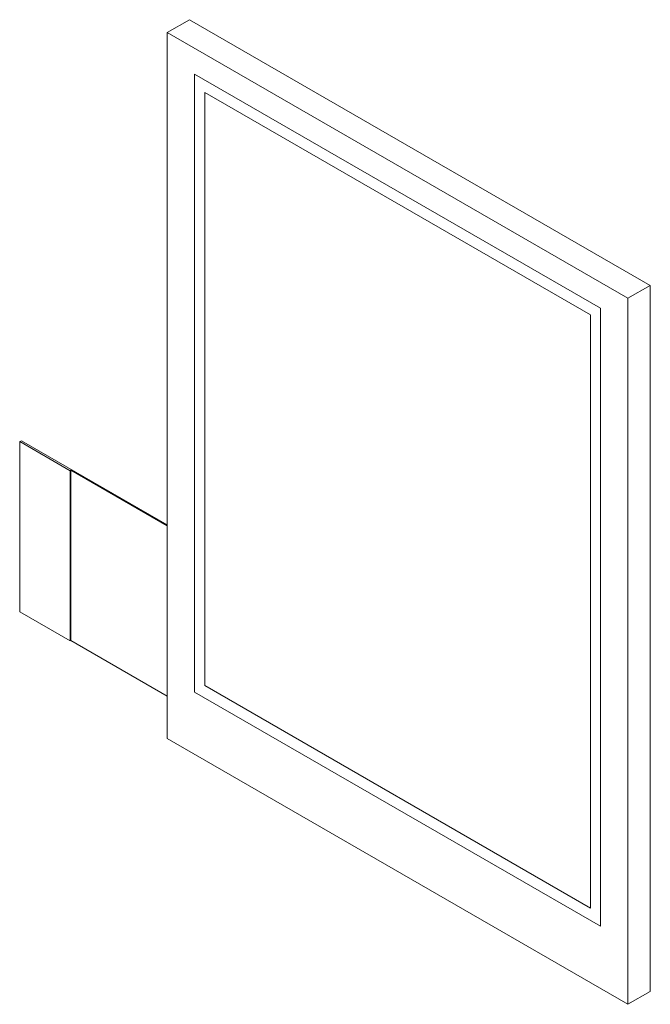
# Paper-space layout '_Isometric' of a CAD drawing. Header units: millimetres. Extents: x -39.3 to 22.6, y -50.8 to 46.
import ezdxf

# ---------------------------------------------------------------- set-up
doc = ezdxf.new("R2010")
doc.units = ezdxf.units.MM

psp = doc.layouts.new('_Isometric')

# ---------------------------------------------------------------- linework, layer by layer
at = {"color": 7, "linetype": 'Continuous', "lineweight": 15}
for p, q in [((-24.823, 44.706), (-22.631, 45.971)), ((-22.631, 45.971), (22.624, 19.846)), ((-24.823, 44.706), (-24.823, -24.7)), ((-24.823, 44.706), (20.432, 18.581)), ((-22.136, 40.623), (17.745, 17.601)), ((-22.136, -20.127), (-22.136, 40.623)), ((-21.132, 38.827), (16.748, 16.959)), ((-21.132, -19.49), (-21.132, 38.827)), ((20.432, 18.581), (22.624, 19.846)), ((22.624, 19.846), (22.624, -49.56)), ((20.432, 18.581), (20.432, -50.825)), ((17.745, 17.601), (17.745, -43.15)), ((16.748, 16.959), (16.748, -41.358)), ((-39.316, 4.491), (-39.153, 4.585)), ((-34.366, 1.634), (-39.316, 4.491)), ((-39.316, 4.491), (-39.316, -12.248)), ((-24.823, -3.688), (-39.153, 4.585)), ((-34.366, 1.634), (-34.295, 1.674)), ((-34.366, -15.105), (-34.366, 1.634)), ((-24.823, -3.794), (-34.295, 1.674)), ((-34.295, -15.065), (-34.295, 1.674)), ((-39.316, -12.248), (-34.366, -15.105)), ((-34.366, -15.105), (-34.295, -15.065)), ((-24.823, -20.533), (-34.295, -15.065)), ((17.745, -43.15), (-22.136, -20.127)), ((16.748, -41.358), (-21.132, -19.49)), ((-24.823, -24.7), (20.432, -50.825)), ((20.432, -50.825), (22.624, -49.56))]:
    psp.add_line(p, q, dxfattribs=at)

doc.saveas('drawing.dxf')
